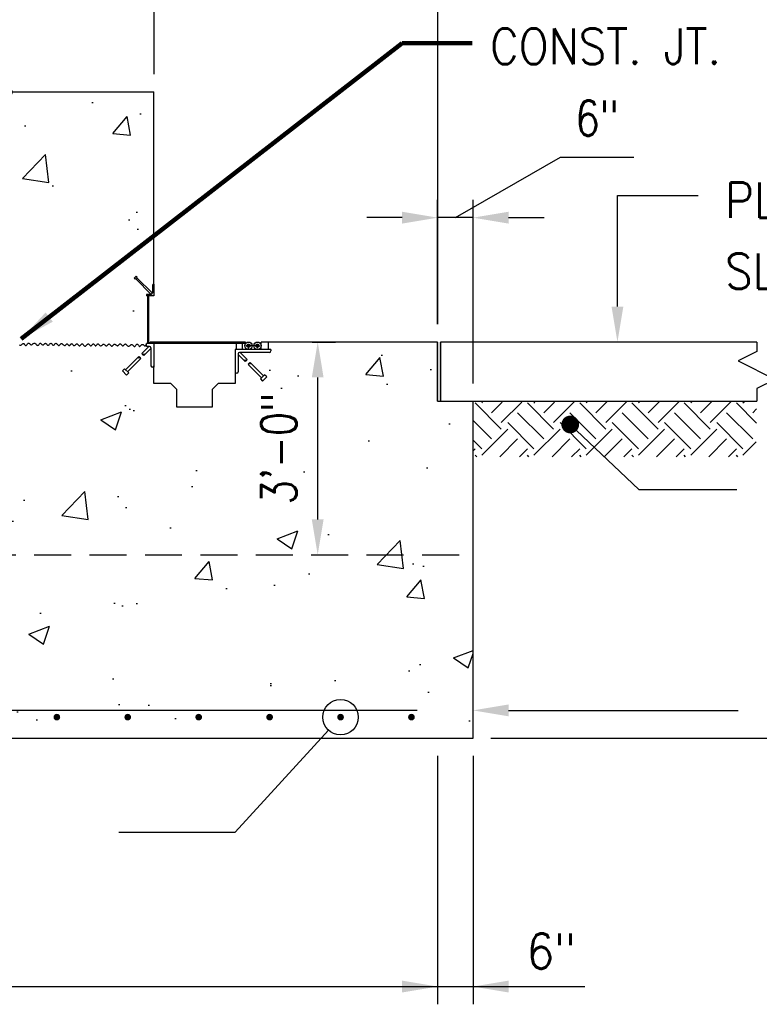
# Model space of a CAD drawing. Header units: inches. Extents: x -9715 to 32893, y -15613 to -1138.
# Tile 17 of 256: x 4635 to 4760, y -10249 to -10082. Entities that reach past the tile are written whole.
import ezdxf
from ezdxf.enums import TextEntityAlignment as Align

# ---------------------------------------------------------------- set-up
doc = ezdxf.new("R2010")
doc.units = ezdxf.units.IN
doc.header["$MEASUREMENT"] = 0
doc.linetypes.add('HIDDEN', pattern=[0.375, 0.25, -0.125])
doc.layers.get('0').update_dxf_attribs({"color": 252})
doc.layers.get('DEFPOINTS').update_dxf_attribs({"color": 11})
for name, color, linetype in [('S-ANNO-TEXT', 2, 'Continuous'), ('S1', 2, 'Continuous'), ('S2', 7, 'Continuous'), ('S3', 4, 'Continuous'), ('S5', 1, 'Continuous'), ('S5R', 1, 'Continuous'), ('S6', 1, 'Continuous'), ('S7', 2, 'Continuous')]:
    doc.layers.add(name, color=color, linetype=linetype)
doc.styles.add('125', font='romans.shx', dxfattribs={"width": 0.8, "height": 2})
doc.styles.add('DIM', font='ROMANS.shx', dxfattribs={"width": 0.8})
doc.styles.get("Standard").update_dxf_attribs({"font": 'romans.shx', "width": 0.8})
doc.dimstyles.get("Standard").update_dxf_attribs({"dimtxt": 0.18, "dimasz": 0.18, "dimexe": 0.18, "dimexo": 0.0625, "dimgap": 0.09, "dimtad": 0, "dimtih": 1, "dimtoh": 1, "dimdec": 4, "dimzin": 0, "dimdsep": 46, "dimtxsty": 'Standard', "dimcen": 0.09, "dimadec": 0, "dimazin": 0, "dimtfac": 1, "dimtdec": 4, "dimtofl": 0, "dimtmove": 0, "dimatfit": 3, "dimfxl": 1, "dimtolj": 1, "dimtzin": 0, "dimarcsym": 0})

# ---------------------------------------------------------------- blocks, each defined once
blk = doc.blocks.new('*X695')
at = {"color": 0}
for p, q in [((2810.75, 1818.59), (2801.91, 1827.43)), ((2804.12, 1827.43), (2804.35, 1827.66)), ((2807.43, 1824.11), (2811.01, 1827.69)), ((2810.75, 1820.8), (2817.66, 1827.71)), ((2828.43, 1818.59), (2819.59, 1827.43)), ((2821.8, 1827.43), (2822.1, 1827.73)), ((2825.11, 1824.11), (2828.76, 1827.76)), ((2828.43, 1820.8), (2835.42, 1827.79)), ((2846.1, 1818.59), (2837.27, 1827.43)), ((2839.48, 1827.43), (2839.85, 1827.81)), ((2842.79, 1824.11), (2846.51, 1827.84)), ((2846.1, 1820.8), (2853.17, 1827.86)), ((2863.78, 1818.59), (2854.94, 1827.43)), ((2857.15, 1827.43), (2857.61, 1827.88)), ((2860.47, 1824.11), (2864.26, 1827.91)), ((2863.78, 1820.8), (2870.92, 1827.94)), ((2881.46, 1818.59), (2872.62, 1827.43)), ((2874.83, 1827.43), (2875.36, 1827.96)), ((2878.15, 1824.11), (2882.02, 1827.99)), ((2881.46, 1820.8), (2888.67, 1828.01)), ((2897.1, 1820.63), (2890.3, 1827.43)), ((2892.51, 1827.43), (2893.11, 1828.03)), ((2895.82, 1824.11), (2897.16, 1825.45)), ((2825.11, 1815.28), (2816.27, 1824.11)), ((2842.79, 1815.28), (2833.95, 1824.11)), ((2860.47, 1815.28), (2851.63, 1824.11)), ((2878.15, 1815.28), (2869.31, 1824.11)), ((2895.82, 1815.28), (2886.98, 1824.11)), ((2807.43, 1815.28), (2801.19, 1821.52)), ((2804.12, 1809.75), (2812.96, 1818.59)), ((2821.8, 1811.96), (2812.96, 1820.8)), ((2821.8, 1809.75), (2830.64, 1818.59)), ((2839.48, 1811.96), (2830.64, 1820.8)), ((2839.48, 1809.75), (2848.31, 1818.59)), ((2857.15, 1811.96), (2848.31, 1820.8)), ((2857.15, 1809.75), (2865.99, 1818.59)), ((2874.83, 1811.96), (2865.99, 1820.8)), ((2874.83, 1809.75), (2883.67, 1818.59)), ((2892.51, 1811.96), (2883.67, 1820.8)), ((2810.24, 1809.24), (2816.27, 1815.28)), ((2827.92, 1809.24), (2833.95, 1815.28)), ((2845.6, 1809.24), (2851.63, 1815.28)), ((2863.28, 1809.24), (2869.31, 1815.28)), ((2880.95, 1809.24), (2886.98, 1815.28)), ((2804.12, 1811.96), (2801.19, 1814.89)), ((2801.19, 1811.24), (2801.91, 1811.96)), ((2816.87, 1809.24), (2819.59, 1811.96)), ((2834.55, 1809.24), (2837.27, 1811.96)), ((2852.23, 1809.24), (2854.94, 1811.96)), ((2869.9, 1809.24), (2872.62, 1811.96)), ((2887.58, 1809.24), (2890.3, 1811.96)), ((2892.51, 1809.75), (2897.02, 1814.26)), ((2802.42, 1809.24), (2801.91, 1809.75)), ((2820.1, 1809.24), (2819.59, 1809.75)), ((2837.77, 1809.24), (2837.27, 1809.75)), ((2855.45, 1809.24), (2854.94, 1809.75)), ((2873.13, 1809.24), (2872.62, 1809.75)), ((2890.81, 1809.24), (2890.3, 1809.75))]:
    blk.add_line(p, q, dxfattribs=at)
blk = doc.blocks.new('*D700')
at = {"layer": 'DEFPOINTS', "color": 0}
for p in [(4759.8, -10136.8), (4711.8, -10203.8), (4836.39, -10203.8)]:
    blk.add_point(p, dxfattribs=at)
at = {"layer": 'S5R', "color": 1}
for p, q in [((4762.8, -10136.8), (4839.39, -10136.8)), ((4836.39, -10142.8), (4836.39, -10197.8)), ((4714.8, -10203.8), (4839.39, -10203.8))]:
    blk.add_line(p, q, dxfattribs=at)
for points in [[(4835.39, -10142.8), (4837.39, -10142.8), (4836.39, -10136.8)], [(4835.39, -10197.8), (4837.39, -10197.8), (4836.39, -10203.8)]]:
    blk.add_solid(points, dxfattribs=at)
at = {"layer": 'S5R', "color": 2, "insert": (4829.24, -10170.3), "char_height": 6, "attachment_point": 5, "rotation": 90, "style": 'DIM'}
blk.add_mtext('\\A1;5\'-7", MIN.', dxfattribs=at)
blk = doc.blocks.new('*D701')
at = {"layer": 'DEFPOINTS', "color": 0}
for p in [(4681.56, -10136.8), (4685.51, -10136.8), (4681.56, -10172.8)]:
    blk.add_point(p, dxfattribs=at)
at = {"layer": 'S5R', "color": 1}
for p, q in [((4684.56, -10136.8), (4688.51, -10136.8)), ((4685.51, -10166.8), (4685.51, -10142.8)), ((4684.56, -10172.8), (4688.51, -10172.8))]:
    blk.add_line(p, q, dxfattribs=at)
for points in [[(4684.51, -10142.8), (4686.51, -10142.8), (4685.51, -10136.8)], [(4684.51, -10166.8), (4686.51, -10166.8), (4685.51, -10172.8)]]:
    blk.add_solid(points, dxfattribs=at)
at = {"layer": 'S5R', "color": 2, "insert": (4678.94, -10154.8), "char_height": 6, "attachment_point": 5, "rotation": 90, "style": 'DIM'}
blk.add_mtext('\\A1;3\'-0"', dxfattribs=at)
blk = doc.blocks.new('*D702')
at = {"layer": 'DEFPOINTS', "color": 0}
for p in [(4705.8, -10115.77), (4705.8, -10136.8), (4711.8, -10146.8)]:
    blk.add_point(p, dxfattribs=at)
at = {"layer": 'S5R', "color": 1}
for p, q in [((4708.8, -10115.77), (4726.61, -10105.52)), ((4726.61, -10105.52), (4739.01, -10105.52)), ((4705.8, -10133.8), (4705.8, -10112.77)), ((4711.8, -10143.8), (4711.8, -10112.77)), ((4699.8, -10115.77), (4693.8, -10115.77)), ((4711.8, -10115.77), (4705.8, -10115.77)), ((4711.8, -10115.77), (4705.8, -10115.77)), ((4717.8, -10115.77), (4723.8, -10115.77))]:
    blk.add_line(p, q, dxfattribs=at)
for points in [[(4699.8, -10114.77), (4699.8, -10116.77), (4705.8, -10115.77)], [(4717.8, -10114.77), (4717.8, -10116.77), (4711.8, -10115.77)]]:
    blk.add_solid(points, dxfattribs=at)
at = {"layer": 'S5R', "color": 2, "insert": (4732.81, -10098.95), "char_height": 6, "attachment_point": 5, "style": 'DIM'}
blk.add_mtext('\\A1;6"', dxfattribs=at)

msp = doc.modelspace()

# ---------------------------------------------------------------- hatches: boundary and pattern name
at = {"layer": 'S1'}
msp.add_hatch(color=3, dxfattribs=at).paths.add_polyline_path([(4706.2953, -10136.8047), (4705.7953, -10136.8047), (4705.7953, -10146.8047), (4706.2953, -10146.8047)])
at = {"layer": 'S6'}
h = msp.add_hatch(dxfattribs=at)
h.set_pattern_fill('AR-CONC', color=1, scale=5, style=0)
h.set_pattern_definition([(50, (0, 0), (35.86301, -3.13761), [3.75, -41.25]), (355, (0, 0), (-6.93757, 37.60961), [3, -33]), (100.4514, (2.99, -0.26), (28.92547, 34.47198), [3.18701, -35.0571]), (46.1842, (0, 10), (53.36205, -8.27595), [5.625, -61.875]), (96.6356, (4.447, 9.31), (46.73314, 48.7059), [4.78051, -52.58565]), (351.1842, (0, 10), (46.7331, 48.70593), [4.5, -49.5]), (21, (5, 7.5), (29.84535, -20.130945), [3.75, -41.25]), (326, (5, 7.5), (12.16577, 36.2575), [3, -33]), (71.4514, (7.487, 5.822), (42.01113, 16.12652), [3.18701, -35.0571]), (37.5, (0, 0), (0.607993, 16.644693), [0, -32.6, 0, -33.5, 0, -33.125]), (7.5, (0, 0), (13.153477, 19.720586), [0, -19.1, 0, -31.85, 0, -12.625]), (327.5, (-11.15, 0), (26.691122, -1.127744), [0, -12.5, 0, -39, 0, -51.75]), (317.5, (-16.15, 0), (29.15931, 5.00525), [0, -16.25, 0, -25.9, 0, -36.75])])
h.paths.add_polyline_path([(4657.7953, -10094.48078), (4633.82891, -10094.48078), (4630.70391, -10088.23078), (4624.45391, -10100.73078), (4621.32891, -10094.48078), (4597.7953, -10094.48078), (4597.7953, -10136.8047), (4376.39576, -10133.00312), (4376.39576, -10143.44342), (4370.14576, -10146.56842), (4382.64576, -10152.81842), (4376.39576, -10155.94342), (4376.39576, -10166.8047), (4419.62999, -10166.8047), (4469.7953, -10166.8047), (4537.7953, -10166.8047), (4543.7953, -10172.8047), (4711.7953, -10172.8047), (4711.7953, -10146.8047), (4705.7953, -10146.8047), (4705.7953, -10136.8047), (4677.2072, -10136.8047), (4677.2072, -10138.0629), (4677.58466, -10138.0629), (4677.58466, -10138.31454, -0.414213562), (4677.33302, -10138.56618), (4672.40446, -10138.56618), (4672.47816, -10138.63988, 1), (4672.12229, -10138.99575), (4673.16863, -10140.0421, -1.496605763), (4673.38342, -10139.95313, -0.668178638), (4673.16863, -10140.0421), (4672.04858, -10138.92205), (4672.04858, -10141.8375, -0.414213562), (4671.79694, -10142.08914), (4671.5453, -10142.08914), (4671.5453, -10143.8047), (4668.6703, -10143.8047), (4667.6703, -10144.8047), (4667.6703, -10147.8047), (4661.6703, -10147.8047), (4661.6703, -10144.8047), (4660.6703, -10143.8047), (4657.7953, -10143.8047), (4657.7953, -10141.08258), (4657.54366, -10141.08258, -0.414213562), (4657.29202, -10140.83094), (4657.29202, -10137.91549), (4656.17198, -10139.03554, -1), (4655.99404, -10138.8576, -1), (4655.8161, -10138.67967), (4656.93615, -10137.55962), (4656.5371, -10137.55962), (4656.5371, -10137.05634), (4656.78874, -10137.05634), (4656.78874, -10129.00386), (4656.5371, -10129.00386), (4656.5371, -10128.75222), (4657.29202, -10128.75222, 0.065543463), (4657.35715, -10128.74364), (4654.71195, -10126.09844), (4654.62298, -10126.1874), (4654.44504, -10126.00947), (4654.80092, -10125.6536), (4654.97885, -10125.83153), (4654.88988, -10125.9205), (4657.53509, -10128.56571, 0.065543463), (4657.54366, -10128.50058), (4657.54366, -10127.24238, -0.414213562), (4657.7953, -10126.99074)])
h.paths.add_polyline_path([(4655.37764, -10139.47401, -1), (4655.55557, -10139.65194), (4653.35154, -10141.85597), (4653.52948, -10142.03391), (4653.17361, -10142.38978), (4652.46186, -10141.67804), (4652.81773, -10141.32216), (4652.99567, -10141.5001), (4655.1997, -10139.29607, -1)], flags=17)
h.paths.add_polyline_path([(4673.96297, -10140.48057, -1), (4674.14091, -10140.30263), (4676.34494, -10142.50666), (4676.52288, -10142.32872), (4676.87875, -10142.6846), (4676.167, -10143.39634), (4675.81113, -10143.04047), (4675.98907, -10142.86253), (4673.78504, -10140.6585, -1)], flags=16)
h.paths.add_polyline_path([(4711.7953, -10172.8047), (4543.7953, -10172.8047), (4537.7953, -10166.8047), (4480.36631, -10166.8047), (4544.76909, -10199.0547), (4686.62063, -10199.0547, -0.81472342), (4692.37559, -10200.2422, -0.65297603), (4687.34596, -10202.4514), (4686.10266, -10203.8047), (4711.7953, -10203.8047)])
h.paths.add_polyline_path([(4701.09434, -10200.2422, -1), (4701.65684, -10200.2422, -1)], flags=16)
h.paths.add_polyline_path([(4480.36631, -10166.8047), (4469.7953, -10166.8047), (4543.7953, -10203.8047), (4686.10266, -10203.8047), (4687.34596, -10202.4514, -0.209938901), (4686.37559, -10200.2422, -0.102096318), (4686.62063, -10199.0547), (4544.76909, -10199.0547)])
h.paths.add_polyline_path([(4545.09434, -10200.2422, -1), (4545.65684, -10200.2422, -1)], flags=16)
h.paths.add_polyline_path([(4557.09434, -10200.2422, -1), (4557.65684, -10200.2422, -1)], flags=16)
h.paths.add_polyline_path([(4569.09434, -10200.2422, -1), (4569.65684, -10200.2422, -1)], flags=16)
h.paths.add_polyline_path([(4581.09434, -10200.2422, -1), (4581.65684, -10200.2422, -1)], flags=16)
h.paths.add_polyline_path([(4593.09434, -10200.2422, -1), (4593.65684, -10200.2422, -1)], flags=16)
h.paths.add_polyline_path([(4605.09434, -10200.2422, -1), (4605.65684, -10200.2422, -1)], flags=16)
h.paths.add_polyline_path([(4617.09434, -10200.2422, -1), (4617.65684, -10200.2422, -1)], flags=16)
h.paths.add_polyline_path([(4629.09434, -10200.2422, -1), (4629.65684, -10200.2422, -1)], flags=16)
h.paths.add_polyline_path([(4641.09434, -10200.2422, -1), (4641.65684, -10200.2422, -1)], flags=16)
h.paths.add_polyline_path([(4653.09434, -10200.2422, -1), (4653.65684, -10200.2422, -1)], flags=16)
h.paths.add_polyline_path([(4665.09434, -10200.2422, -1), (4665.65684, -10200.2422, -1)], flags=16)
h.paths.add_polyline_path([(4677.09434, -10200.2422, -1), (4677.65684, -10200.2422, -1)], flags=16)
h.paths.add_polyline_path([(4673.86701, -10166.01898), (4673.86701, -10143.59041), (4684.00986, -10143.59041), (4684.00986, -10166.01898)], flags=24)
h.paths.add_polyline_path([(4420.71335, -10169.44161), (4420.71335, -10164.64161), (4418.46335, -10164.64161), (4418.46335, -10169.44161)], flags=25)

# ---------------------------------------------------------------- linework, layer by layer
at = {"layer": 'S1', "color": 3}
for p, q in [((4657.7953, -10126.99074), (4657.7953, -10094.48078)), ((4705.7953, -10146.8047), (4705.7953, -10136.8047)), ((4759.7953, -10136.8047), (4706.2953, -10136.8047)), ((4706.2953, -10136.8047), (4706.2953, -10146.8047)), ((4705.7953, -10146.8047), (4759.7953, -10146.8047)), ((4711.7953, -10203.8047), (4711.7953, -10146.8047)), ((4543.7953, -10203.8047), (4711.7953, -10203.8047))]:
    msp.add_line(p, q, dxfattribs=at)
at = {"layer": 'S1', "color": 2}
for points in [[(4597.7953, -10094.48078), (4621.32891, -10094.48078), (4624.45391, -10100.73078), (4630.70391, -10088.23078), (4633.82891, -10094.48078), (4657.7953, -10094.48078)], [(4635.0349, -10137.30015), (4635.10022, -10137.34226), (4635.16762, -10137.36008), (4635.23736, -10137.34809), (4635.30869, -10137.31167), (4635.38061, -10137.25897), (4635.45209, -10137.19811), (4635.52215, -10137.13725), (4635.58978, -10137.0845), (4635.65396, -10137.04802), (4635.71369, -10137.03593), (4635.76834, -10137.05364), (4635.81877, -10137.0956), (4635.86618, -10137.15354), (4635.9118, -10137.21918), (4635.95686, -10137.28425), (4636.00257, -10137.34046), (4636.05016, -10137.37954), (4636.10085, -10137.3932), (4636.15551, -10137.37592), (4636.21362, -10137.33309), (4636.27433, -10137.27285), (4636.33677, -10137.20334), (4636.40008, -10137.13269), (4636.4634, -10137.06905), (4636.52586, -10137.02054), (4636.5866, -10136.99532), (4636.64502, -10136.9989), (4636.70157, -10137.0264), (4636.75696, -10137.07033), (4636.81192, -10137.12318), (4636.86715, -10137.17747), (4636.92336, -10137.22569), (4636.98128, -10137.26035), (4637.04161, -10137.27396), (4637.10486, -10137.2615), (4637.17074, -10137.22791), (4637.23875, -10137.18063), (4637.3084, -10137.12707), (4637.37918, -10137.07466), (4637.45059, -10137.03084), (4637.52214, -10137.00302), (4637.59332, -10136.99864), (4637.66372, -10137.02253), (4637.73319, -10137.06921), (4637.80167, -10137.1306), (4637.86908, -10137.19862), (4637.93536, -10137.26521), (4638.00044, -10137.32228), (4638.06426, -10137.36176), (4638.12674, -10137.37557), (4638.18784, -10137.35838), (4638.24761, -10137.31573), (4638.30612, -10137.25592), (4638.36341, -10137.18724), (4638.41957, -10137.11798), (4638.47465, -10137.05642), (4638.52873, -10137.01087), (4638.58187, -10136.98959), (4638.63416, -10136.9982), (4638.68587, -10137.03153), (4638.73727, -10137.08172), (4638.78867, -10137.14092), (4638.84034, -10137.20126), (4638.89257, -10137.25488), (4638.94565, -10137.29394), (4638.99987, -10137.31057), (4639.05543, -10137.29951), (4639.11212, -10137.2658), (4639.16967, -10137.21709), (4639.22779, -10137.16103), (4639.2862, -10137.10526), (4639.3446, -10137.05742), (4639.40271, -10137.02515), (4639.46024, -10137.0161), (4639.51701, -10137.03532), (4639.57312, -10137.07747), (4639.62881, -10137.13462), (4639.68429, -10137.19884), (4639.73978, -10137.2622), (4639.7955, -10137.31678), (4639.85165, -10137.35464), (4639.90847, -10137.36785), (4639.96609, -10137.35118), (4640.02437, -10137.31015), (4640.08308, -10137.25298), (4640.14202, -10137.18788), (4640.20094, -10137.12306), (4640.25965, -10137.06674), (4640.31792, -10137.02714), (4640.37552, -10137.01247), (4640.43226, -10137.0282), (4640.48806, -10137.06878), (4640.54285, -10137.12594), (4640.59655, -10137.19137), (4640.64911, -10137.25679), (4640.70047, -10137.31391), (4640.75054, -10137.35444), (4640.79928, -10137.37009), (4640.84674, -10137.35534), (4640.89351, -10137.31571), (4640.94028, -10137.25951), (4640.98778, -10137.19503), (4641.03671, -10137.13056), (4641.08777, -10137.07439), (4641.14169, -10137.03484), (4641.19916, -10137.02018), (4641.26061, -10137.03595), (4641.32533, -10137.07662), (4641.39233, -10137.13388), (4641.46061, -10137.19945), (4641.52918, -10137.26502), (4641.59703, -10137.3223), (4641.66319, -10137.36298), (4641.72664, -10137.37877), (4641.7867, -10137.36414), (4641.84384, -10137.3247), (4641.89885, -10137.2688), (4641.9525, -10137.20481), (4642.00558, -10137.14111), (4642.05886, -10137.08605), (4642.11313, -10137.04801), (4642.16917, -10137.03535), (4642.22752, -10137.05365), (4642.28785, -10137.09734), (4642.3496, -10137.15805), (4642.4122, -10137.22741), (4642.47508, -10137.29706), (4642.53767, -10137.35863), (4642.59942, -10137.40376), (4642.65976, -10137.42408), (4642.71826, -10137.41397), (4642.77507, -10137.37876), (4642.83046, -10137.32653), (4642.88472, -10137.26537), (4642.93812, -10137.20333), (4642.99097, -10137.14851), (4643.04352, -10137.10897), (4643.09607, -10137.0928), (4643.14882, -10137.10542), (4643.20163, -10137.14162), (4643.25429, -10137.19353), (4643.3066, -10137.25331), (4643.35833, -10137.31307), (4643.40928, -10137.36497), (4643.45923, -10137.40115), (4643.50798, -10137.41372), (4643.55539, -10137.39748), (4643.60174, -10137.35772), (4643.64738, -10137.30238), (4643.69265, -10137.23939), (4643.73793, -10137.17668), (4643.78356, -10137.1222), (4643.82989, -10137.08386), (4643.87729, -10137.06962), (4643.92603, -10137.08476), (4643.97612, -10137.124), (4644.02749, -10137.17939), (4644.08007, -10137.24301), (4644.13379, -10137.30693), (4644.18859, -10137.36321), (4644.24438, -10137.40393), (4644.30111, -10137.42115), (4644.3587, -10137.40956), (4644.417, -10137.3744), (4644.47589, -10137.32353), (4644.5352, -10137.2648), (4644.5948, -10137.20607), (4644.65454, -10137.15521), (4644.71427, -10137.12007), (4644.77386, -10137.1085), (4644.83315, -10137.12573), (4644.89201, -10137.16639), (4644.9503, -10137.22248), (4645.00787, -10137.28599), (4645.06459, -10137.34893), (4645.12032, -10137.40328), (4645.17492, -10137.44104), (4645.22824, -10137.45421), (4645.28026, -10137.43751), (4645.33137, -10137.39658), (4645.38204, -10137.33978), (4645.43279, -10137.27549), (4645.48411, -10137.21205), (4645.53648, -10137.15784), (4645.5904, -10137.12122), (4645.64637, -10137.11056), (4645.70473, -10137.13138), (4645.76529, -10137.1778), (4645.82769, -10137.24109), (4645.89159, -10137.31255), (4645.95664, -10137.38345), (4646.02249, -10137.44506), (4646.08879, -10137.48867), (4646.1552, -10137.50556), (4646.22142, -10137.48992), (4646.28731, -10137.44754), (4646.3528, -10137.38715), (4646.41781, -10137.31747), (4646.48224, -10137.24722), (4646.54603, -10137.1851), (4646.60909, -10137.13984), (4646.67134, -10137.12015), (4646.73271, -10137.1319), (4646.7932, -10137.1695), (4646.85281, -10137.22453), (4646.91154, -10137.28856), (4646.96942, -10137.35315), (4647.02643, -10137.40987), (4647.0826, -10137.45029), (4647.13793, -10137.46598), (4647.19242, -10137.45129), (4647.24607, -10137.41173), (4647.29888, -10137.35559), (4647.35083, -10137.29114), (4647.40193, -10137.22669), (4647.45216, -10137.17052), (4647.50152, -10137.13092), (4647.55001, -10137.11618), (4647.59765, -10137.13181), (4647.64463, -10137.17223), (4647.69117, -10137.22908), (4647.73749, -10137.294), (4647.78382, -10137.35863), (4647.83037, -10137.41463), (4647.87736, -10137.45362), (4647.92502, -10137.46724), (4647.97352, -10137.44997), (4648.02282, -10137.40747), (4648.07286, -10137.34826), (4648.12354, -10137.28084), (4648.17479, -10137.21371), (4648.22653, -10137.15538), (4648.27869, -10137.11434), (4648.33117, -10137.0991), (4648.38394, -10137.11534), (4648.43711, -10137.15744), (4648.49084, -10137.21699), (4648.54527, -10137.28555), (4648.60055, -10137.35469), (4648.65683, -10137.41597), (4648.71427, -10137.46098), (4648.77301, -10137.48128), (4648.83314, -10137.47118), (4648.89451, -10137.43601), (4648.9569, -10137.38385), (4649.02008, -10137.32277), (4649.08385, -10137.26083), (4649.14797, -10137.20611), (4649.21224, -10137.16668), (4649.27643, -10137.15062), (4649.34034, -10137.16335), (4649.40382, -10137.19964), (4649.46672, -10137.25166), (4649.52891, -10137.31152), (4649.59023, -10137.37138), (4649.65056, -10137.42337), (4649.70974, -10137.45962), (4649.76765, -10137.47229), (4649.82422, -10137.45615), (4649.87972, -10137.41655), (4649.9345, -10137.36152), (4649.98893, -10137.29906), (4650.04335, -10137.23716), (4650.09812, -10137.18385), (4650.15359, -10137.14711), (4650.21012, -10137.13497), (4650.26793, -10137.15273), (4650.32673, -10137.19494), (4650.38609, -10137.25345), (4650.44559, -10137.3201), (4650.5048, -10137.38675), (4650.5633, -10137.44524), (4650.62067, -10137.48744), (4650.67648, -10137.50518), (4650.7305, -10137.49299), (4650.78324, -10137.45607), (4650.83543, -10137.40227), (4650.88777, -10137.33948), (4650.94099, -10137.27555), (4650.99578, -10137.21835), (4651.05287, -10137.17575), (4651.11296, -10137.15561), (4651.17652, -10137.16324), (4651.24293, -10137.1937), (4651.31135, -10137.23946), (4651.38091, -10137.29303), (4651.45075, -10137.34688), (4651.52002, -10137.39351), (4651.58785, -10137.4254), (4651.65339, -10137.43505), (4651.716, -10137.41748), (4651.77596, -10137.3778), (4651.83376, -10137.32366), (4651.88991, -10137.26273), (4651.94491, -10137.20264), (4651.99926, -10137.15104), (4652.05346, -10137.1156), (4652.108, -10137.10395), (4652.16327, -10137.12115), (4652.2191, -10137.16186), (4652.27522, -10137.21816), (4652.33133, -10137.2821), (4652.38716, -10137.34575), (4652.44243, -10137.40118), (4652.49684, -10137.44046), (4652.55013, -10137.45564), (4652.60212, -10137.44148), (4652.6532, -10137.40344), (4652.70385, -10137.34968), (4652.75457, -10137.28835), (4652.80586, -10137.22759), (4652.85821, -10137.17556), (4652.91212, -10137.14041), (4652.96808, -10137.13029), (4653.02646, -10137.1506), (4653.08712, -10137.1958), (4653.14976, -10137.2576), (4653.21411, -10137.32771), (4653.27989, -10137.39782), (4653.34682, -10137.45966), (4653.41463, -10137.50493), (4653.48302, -10137.52534), (4653.55173, -10137.51536), (4653.62053, -10137.48052), (4653.6892, -10137.42909), (4653.75752, -10137.36938), (4653.82527, -10137.30965), (4653.89223, -10137.25821), (4653.95817, -10137.22334), (4654.02288, -10137.21332), (4654.08619, -10137.23363), (4654.14821, -10137.27842), (4654.20907, -10137.33908), (4654.26894, -10137.40693), (4654.32797, -10137.47336), (4654.3863, -10137.5297), (4654.44409, -10137.56731), (4654.50149, -10137.57755), (4654.55864, -10137.55475), (4654.61553, -10137.50507), (4654.67216, -10137.43767), (4654.72851, -10137.36169), (4654.78457, -10137.28628), (4654.84033, -10137.22059), (4654.89576, -10137.17376), (4654.95086, -10137.15493), (4655.00564, -10137.17022), (4655.06014, -10137.2136), (4655.11448, -10137.27597), (4655.16871, -10137.34828), (4655.22294, -10137.42144), (4655.27725, -10137.48639), (4655.33172, -10137.53405), (4655.38643, -10137.55534), (4655.44148, -10137.54414), (4655.49691, -10137.50607), (4655.55281, -10137.44972), (4655.60922, -10137.38365), (4655.66622, -10137.31644), (4655.72386, -10137.25668), (4655.78221, -10137.21292), (4655.84133, -10137.19375), (4655.90121, -10137.20477), (4655.9615, -10137.2397), (4656.02181, -10137.28928), (4656.0817, -10137.34424), (4656.14077, -10137.39535), (4656.19861, -10137.43332), (4656.2548, -10137.44892), (4656.30892, -10137.43288), (4656.36115, -10137.38044), (4656.414, -10137.30484), (4656.47058, -10137.22381), (4656.53397, -10137.15508), (4656.5371, -10137.15342)], [(4759.7953, -10136.8047), (4759.7953, -10138.42734), (4756.6703, -10139.98984), (4762.9203, -10143.11484), (4759.7953, -10144.67734), (4759.7953, -10146.8047)]]:
    msp.add_lwpolyline(points, dxfattribs=at)
at = {"layer": 'S1', "color": 3}
for points in [[(4705.7953, -10136.8047), (4677.2072, -10136.8047)], [(4671.5453, -10141.8375), (4671.5453, -10143.8047), (4668.6703, -10143.8047), (4667.6703, -10144.8047), (4667.6703, -10147.8047), (4661.6703, -10147.8047), (4661.6703, -10144.8047), (4660.6703, -10143.8047), (4657.7953, -10143.8047), (4657.7953, -10140.83094)]]:
    msp.add_lwpolyline(points, dxfattribs=at)
at = {"layer": 'S1', "color": 1, "linetype": 'HIDDEN', "ltscale": 25}
msp.add_lwpolyline([(4469.99495, -10166.8047), (4537.7953, -10166.8047), (4543.7953, -10172.8047), (4711.7953, -10172.8047)], dxfattribs=at)
at = {"layer": 'S2', "color": 4}
for p, q in [((4654.44504, -10126.00947), (4654.80092, -10125.6536)), ((4654.62298, -10126.1874), (4654.44504, -10126.00947)), ((4654.62298, -10126.1874), (4654.97885, -10125.83153)), ((4657.35715, -10128.74364), (4654.71195, -10126.09844)), ((4654.97885, -10125.83153), (4654.80092, -10125.6536)), ((4657.53509, -10128.56571), (4654.88988, -10125.9205)), ((4657.54366, -10127.24238), (4657.54366, -10128.50058)), ((4657.7953, -10126.99074), (4657.7953, -10129.00386)), ((4656.5371, -10128.75222), (4656.5371, -10129.00386)), ((4657.29202, -10128.75222), (4656.5371, -10128.75222)), ((4657.7953, -10129.00386), (4656.5371, -10129.00386)), ((4656.78874, -10137.05634), (4656.78874, -10129.00386)), ((4656.91456, -10137.05634), (4656.91456, -10129.00386)), ((4657.7953, -10137.05634), (4656.5371, -10137.05634)), ((4656.5371, -10137.55962), (4656.5371, -10137.05634)), ((4673.30678, -10136.8047), (4657.1662, -10136.8047)), ((4657.1662, -10137.05634), (4657.1662, -10136.8047)), ((4657.7953, -10137.05634), (4657.7953, -10141.08258)), ((4673.30678, -10137.05634), (4657.7953, -10137.05634)), ((4671.79694, -10138.0629), (4671.79694, -10137.05634)), ((4672.8035, -10138.0629), (4672.8035, -10137.05634)), ((4673.30678, -10137.05634), (4673.30678, -10136.8047)), ((4677.2072, -10136.8047), (4675.949, -10136.8047)), ((4675.949, -10138.0629), (4675.949, -10136.8047)), ((4677.2072, -10138.0629), (4677.2072, -10136.8047)), ((4655.8161, -10138.67967), (4656.93615, -10137.55962)), ((4656.17198, -10139.03554), (4657.29202, -10137.91549)), ((4657.04038, -10137.55962), (4656.5371, -10137.55962)), ((4657.29202, -10137.81126), (4657.29202, -10140.83094)), ((4677.58466, -10138.0629), (4671.5453, -10138.0629)), ((4671.5453, -10138.0629), (4671.5453, -10142.08914)), ((4672.04858, -10138.81782), (4672.04858, -10141.8375)), ((4673.16863, -10140.0421), (4672.04858, -10138.92205)), ((4677.33302, -10138.56618), (4672.30022, -10138.56618)), ((4673.52451, -10139.68623), (4672.40446, -10138.56618)), ((4677.58466, -10138.0629), (4677.58466, -10138.31454)), ((4652.99567, -10141.5001), (4655.1997, -10139.29607)), ((4653.35154, -10141.85597), (4655.55557, -10139.65194)), ((4676.34494, -10142.50666), (4674.14091, -10140.30263)), ((4652.46186, -10141.67804), (4652.81773, -10141.32216)), ((4653.17361, -10142.38978), (4652.46186, -10141.67804)), ((4653.52948, -10142.03391), (4652.81773, -10141.32216)), ((4653.17361, -10142.38978), (4653.52948, -10142.03391)), ((4657.7953, -10141.08258), (4657.54366, -10141.08258)), ((4671.79694, -10142.08914), (4671.5453, -10142.08914)), ((4675.98907, -10142.86253), (4673.78504, -10140.6585)), ((4675.81113, -10143.04047), (4676.52288, -10142.32872)), ((4675.81113, -10143.04047), (4676.167, -10143.39634)), ((4676.167, -10143.39634), (4676.87875, -10142.6846)), ((4676.87875, -10142.6846), (4676.52288, -10142.32872))]:
    msp.add_line(p, q, dxfattribs=at)
for centre, radius in [((4673.81006, -10137.4338), 0.6291), ((4673.81006, -10137.4338), 0.28309), ((4673.81006, -10137.4338), 0.25164), ((4675.3199, -10137.4338), 0.6291), ((4675.3199, -10137.4338), 0.28309), ((4675.3199, -10137.4338), 0.25164), ((4656.08301, -10138.94657), 0.12582), ((4655.28867, -10139.38504), 0.12582), ((4673.2576, -10139.95313), 0.12582), ((4674.05194, -10140.3916), 0.12582)]:
    msp.add_circle(centre, radius, dxfattribs=at)
for centre, radius, start, end in [((4657.7953, -10127.24238), 0.25164, 90, 180), ((4657.29202, -10128.50058), 0.25164, 270, 0), ((4655.90507, -10138.76863), 0.12582, 135, 315), ((4657.04038, -10137.81126), 0.25164, 0, 90), ((4672.30022, -10138.81782), 0.25164, 90, 180), ((4677.33302, -10138.31454), 0.25164, 270, 0), ((4655.4666, -10139.56297), 0.12582, 315, 135), ((4673.43554, -10139.77519), 0.12582, 225, 45), ((4673.87401, -10140.56953), 0.12582, 45, 225), ((4657.54366, -10140.83094), 0.25164, 180, 270), ((4671.79694, -10141.8375), 0.25164, 270, 0)]:
    msp.add_arc(centre, radius, start, end, dxfattribs=at)
at = {"layer": 'S3', "color": 5}
msp.add_lwpolyline([(4405.5646, -10138.36097), (4423.5646, -10138.36097), (4544.76909, -10199.0547), (4702.3147, -10199.0547)], dxfattribs=at)
at = {"layer": 'S3', "color": 4, "const_width": 0.5625}
for points in [[(4641.09434, -10200.2422, 1), (4641.65684, -10200.2422, 1)], [(4653.09434, -10200.2422, 1), (4653.65684, -10200.2422, 1)], [(4665.09434, -10200.2422, 1), (4665.65684, -10200.2422, 1)], [(4677.09434, -10200.2422, 1), (4677.65684, -10200.2422, 1)], [(4689.09434, -10200.2422, 1), (4689.65684, -10200.2422, 1)], [(4701.09434, -10200.2422, 1), (4701.65684, -10200.2422, 1)]]:
    msp.add_lwpolyline(points, format="xyb", close=True, dxfattribs=at)
at = {"layer": 'S5', "color": 1}
for p, q in [((4673.81006, -10137.88596), (4673.81006, -10137.09151)), ((4675.3199, -10137.85216), (4675.3199, -10137.09151)), ((4674.34564, -10137.4338), (4673.36459, -10137.4338)), ((4675.66497, -10137.4338), (4674.81924, -10137.4338))]:
    msp.add_line(p, q, dxfattribs=at)
at = {"layer": 'S5R', "color": 1}
for p, q in [((4657.7953, -10075.78973), (4657.7953, -10091.48078)), ((4705.7953, -10075.78973), (4705.7953, -10133.8047)), ((4705.7953, -10206.8047), (4705.7953, -10248.8047)), ((4711.7953, -10206.8047), (4711.7953, -10248.8047)), ((4543.7953, -10245.8047), (4730.69654, -10245.8047))]:
    msp.add_line(p, q, dxfattribs=at)
for points in [[(4699.7953, -10246.8047), (4699.7953, -10244.8047), (4705.7953, -10245.8047)], [(4717.7953, -10244.8047), (4717.7953, -10246.8047), (4711.7953, -10245.8047)]]:
    msp.add_solid(points, dxfattribs=at)
at = {"layer": 'S7', "color": 1}
for p, q in [((4736.2277, -10130.8047), (4736.2277, -10112.02408)), ((4736.2277, -10112.02408), (4749.89544, -10112.02408)), ((4728.24022, -10150.74841), (4739.82852, -10161.76996)), ((4739.82852, -10161.76996), (4756.43841, -10161.76996)), ((4717.7953, -10199.09906), (4756.65476, -10199.09906)), ((4687.34596, -10202.4514), (4671.52922, -10219.66747)), ((4651.86047, -10219.66747), (4671.52922, -10219.66747))]:
    msp.add_line(p, q, dxfattribs=at)
at = {"layer": 'S7', "color": 2, "const_width": 1.5}
msp.add_lwpolyline([(4727.49022, -10150.74841, 1), (4728.99022, -10150.74841, 1)], format="xyb", close=True, dxfattribs=at)
at = {"layer": 'S7', "color": 1}
msp.add_circle((4689.37559, -10200.2422), 3, dxfattribs=at)
for points in [[(4737.2277, -10130.8047), (4735.2277, -10130.8047), (4736.2277, -10136.8047)], [(4717.7953, -10200.09906), (4717.7953, -10198.09906), (4711.7953, -10199.09906)]]:
    msp.add_solid(points, dxfattribs=at)

# ---------------------------------------------------------------- block references
at = {"layer": 'S6', "color": 1, "xscale": 0.5, "yscale": 0.5, "zscale": 0.5}
msp.add_blockref('*X695', (3311.20151, -11060.82919), dxfattribs=at)

# ---------------------------------------------------------------- texts
at = {"layer": 'S-ANNO-TEXT', "style": '125', "width": 0.9}
for s, p in [('CONST. JT.', (4714.64819, -10089.79563)), ('PLATFORM', (4754.45135, -10115.81811)), ('SLAB', (4754.45449, -10127.81811))]:
    msp.add_text(s, height=6, dxfattribs=at).set_placement(p)
msp.add_text('6"', height=6, dxfattribs=at).set_placement((4725.04997, -10242.8047), align=Align.CENTER)

# ---------------------------------------------------------------- dimensions: what is measured, and where the dimension line sits
at = {"layer": 'S5R', "color": 1}
dim = msp.add_linear_dim(base=(4705.7953, -10115.76846), p1=(4711.7953, -10146.8047), p2=(4705.7953, -10136.8047), dimstyle='Standard', override={"dimtxt": 6, "dimasz": 6, "dimexe": 3, "dimexo": 3, "dimgap": 3, "dimtad": 1, "dimtih": 0, "dimtoh": 0, "dimlfac": -1, "dimzin": 3, "dimlunit": 4, "dimtxsty": 'DIM', "dimdle": 3, "dimclrd": 1, "dimclre": 1, "dimclrt": 2, "dimadec": 2, "dimtofl": 1, "dimtmove": 1, "dimfrac": 1, "dimlwd": 65535, "dimlwe": 65535}, dxfattribs=at)
dim.commit()
dim.dimension.update_dxf_attribs({"geometry": '*D702', "text_midpoint": (4729.60557, -10105.52097), "dimtype": 160})
dim = msp.add_linear_dim(base=(4685.50986, -10136.8047), p1=(4681.55928, -10172.8047), p2=(4681.55928, -10136.8047), angle=90, dimstyle='Standard', override={"dimtxt": 6, "dimasz": 6, "dimexe": 3, "dimexo": 3, "dimgap": 3, "dimtad": 1, "dimtih": 0, "dimtoh": 0, "dimlfac": -1, "dimzin": 3, "dimlunit": 4, "dimtxsty": 'DIM', "dimdle": 3, "dimclrd": 1, "dimclre": 1, "dimclrt": 2, "dimadec": 2, "dimtofl": 1, "dimtmove": 2, "dimfrac": 1, "dimlwd": 65535, "dimlwe": 65535}, dxfattribs=at)
dim.commit()
dim.dimension.update_dxf_attribs({"geometry": '*D701', "text_midpoint": (4678.93843, -10154.8047)})
dim = msp.add_linear_dim(base=(4836.38605, -10203.8047), p1=(4759.7953, -10136.8047), p2=(4711.7953, -10203.8047), angle=90, text='<>, MIN.', dimstyle='Standard', override={"dimtxt": 6, "dimasz": 6, "dimexe": 3, "dimexo": 3, "dimgap": 3, "dimtad": 1, "dimtih": 0, "dimtoh": 0, "dimlfac": -1, "dimzin": 3, "dimlunit": 4, "dimtxsty": 'DIM', "dimdle": 3, "dimclrd": 1, "dimclre": 1, "dimclrt": 2, "dimadec": 2, "dimtofl": 1, "dimtmove": 2, "dimfrac": 1, "dimlwd": 65535, "dimlwe": 65535}, dxfattribs=at)
dim.commit()
dim.dimension.update_dxf_attribs({"geometry": '*D700', "text_midpoint": (4829.24319, -10170.3047)})

# ---------------------------------------------------------------- leaders
msp.add_leader([(4635.3439, -10136.26011), (4699.80202, -10086.25655), (4711.62827, -10086.25655)], dimstyle='Standard', override={"dimtxt": 6, "dimasz": 6, "dimexe": 3, "dimexo": 3, "dimgap": 3, "dimtad": 1, "dimtih": 0, "dimtoh": 0, "dimlfac": -1, "dimzin": 3, "dimlunit": 4, "dimtxsty": 'DIM', "dimdle": 3, "dimclrd": 1, "dimclre": 1, "dimclrt": 2, "dimadec": 2, "dimtofl": 1, "dimtmove": 2, "dimfrac": 1, "dimlwd": 65535, "dimlwe": 65535}, dxfattribs=at)

doc.saveas('drawing.dxf')
